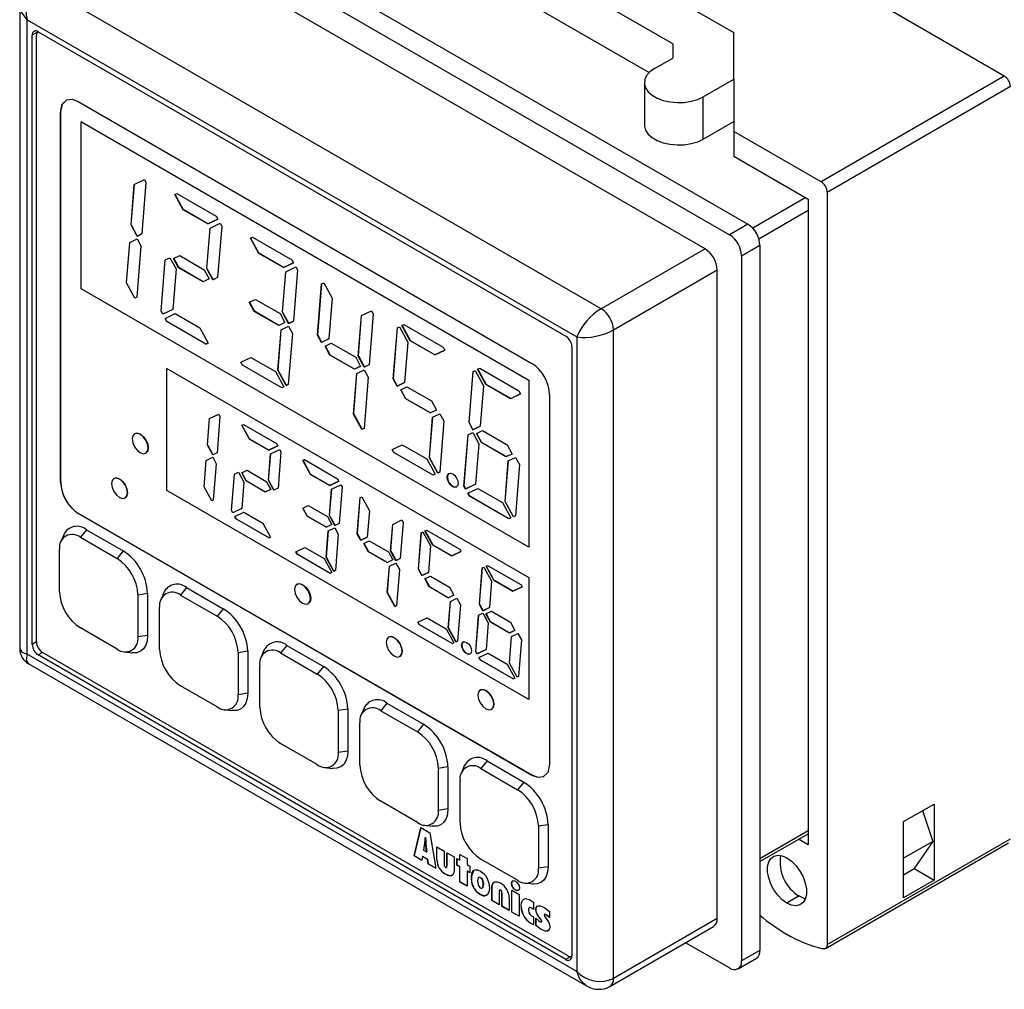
# Model space of a CAD drawing. Header units: millimetres. Extents: x 0 to 559, y 0 to 432.
# Tile 4 of 7: x 357 to 414, y 281 to 337. Entities that reach past the tile are written whole.
import ezdxf

# ---------------------------------------------------------------- set-up
doc = ezdxf.new("R2010")
doc.units = ezdxf.units.MM
doc.header["$LTSCALE"] = 2

msp = doc.modelspace()

# ---------------------------------------------------------------- linework, layer by layer
for p, q in [((378.049, 348.032), (398.095, 336.46)), ((394.559, 335.807), (375.715, 346.685)), ((363.546, 345.783), (398.901, 325.373)), ((362.485, 345.171), (397.84, 324.76)), ((375.255, 344.501), (393.19, 334.148)), ((396.426, 323.944), (363.899, 342.721)), ((413.757, 333.949), (402.797, 340.276)), ((390.416, 320.474), (357.889, 339.251)), ((356.742, 338.111), (356.742, 300.789)), ((357.182, 337.21), (389.002, 318.841)), ((357.182, 300.466), (357.182, 337.21)), ((357.783, 336.496), (357.465, 336.312)), ((357.818, 336.516), (388.365, 318.882)), ((398.095, 333.766), (398.095, 336.46)), ((357.465, 301.037), (357.465, 336.312)), ((357.712, 301.18), (357.712, 336.292)), ((394.559, 335.807), (394.559, 334.99)), ((393.499, 334.378), (394.559, 334.99)), ((392.913, 333.562), (392.913, 331.112)), ((396.327, 332.745), (398.095, 333.766)), ((398.095, 333.766), (398.095, 331.316)), ((413.757, 333.949), (403.151, 327.826)), ((414.111, 333.337), (403.504, 327.213)), ((360.131, 332.477), (386.407, 317.308)), ((396.327, 330.296), (396.327, 332.745)), ((359.109, 331.841), (359.116, 331.846)), ((359.109, 310.436), (359.109, 331.841)), ((359.116, 310.44), (359.116, 331.846)), ((360.318, 331.302), (360.311, 331.298)), ((360.311, 321.625), (360.311, 331.298)), ((360.311, 331.298), (386.224, 316.339)), ((360.318, 331.302), (386.232, 316.343)), ((396.327, 330.296), (398.095, 331.316)), ((398.095, 331.316), (398.095, 330.744)), ((398.095, 330.744), (398.095, 329.316)), ((403.151, 327.826), (398.095, 330.744)), ((398.095, 329.316), (402.408, 326.826)), ((363.379, 327.673), (363.961, 327.953)), ((363.961, 327.953), (364.056, 327.779)), ((363.193, 325.327), (363.379, 327.673)), ((363.201, 325.331), (363.386, 327.676)), ((364.056, 327.779), (363.821, 324.81)), ((365.724, 327.097), (365.843, 327.154)), ((366.207, 326.209), (365.724, 327.097)), ((365.731, 327.1), (366.214, 326.213)), ((365.843, 327.154), (368.117, 325.841)), ((402.267, 326.907), (399.192, 325.132)), ((402.408, 326.826), (402.408, 289.428)), ((403.504, 327.213), (403.504, 283.66)), ((366.214, 326.213), (366.207, 326.209)), ((367.63, 325.388), (366.207, 326.209)), ((367.637, 325.392), (366.214, 326.213)), ((399.546, 324.52), (402.408, 326.172)), ((368.212, 325.667), (367.63, 325.388)), ((367.637, 325.392), (368.211, 325.668)), ((368.117, 325.841), (368.212, 325.667)), ((363.193, 325.327), (363.201, 325.331)), ((363.546, 324.678), (363.193, 325.327)), ((363.201, 325.331), (363.553, 324.682)), ((367.578, 322.796), (367.763, 325.142)), ((367.585, 322.8), (367.77, 325.145)), ((367.63, 325.388), (367.637, 325.392)), ((367.763, 325.142), (368.345, 325.422)), ((368.44, 325.248), (368.205, 322.279)), ((368.345, 325.422), (368.44, 325.248)), ((398.901, 325.373), (397.84, 324.76)), ((363.113, 324.315), (363.54, 324.52)), ((363.54, 324.52), (363.765, 324.108)), ((363.821, 324.81), (363.546, 324.678)), ((363.553, 324.682), (363.546, 324.678)), ((363.553, 324.682), (363.821, 324.811)), ((370.108, 324.566), (370.227, 324.623)), ((370.591, 323.678), (370.108, 324.566)), ((370.115, 324.569), (370.598, 323.682)), ((370.227, 324.623), (372.501, 323.31)), ((362.927, 321.969), (363.113, 324.315)), ((362.934, 321.973), (363.12, 324.318)), ((363.765, 324.108), (363.53, 321.139)), ((396.426, 323.944), (390.416, 320.474)), ((398.548, 323.536), (399.608, 324.148)), ((399.608, 324.148), (399.608, 283.321)), ((364.933, 320.329), (365.168, 323.298)), ((364.94, 320.333), (365.175, 323.301)), ((365.168, 323.298), (365.442, 323.43)), ((365.442, 323.43), (365.795, 322.781)), ((365.655, 323.377), (366.009, 323.547)), ((365.941, 322.851), (365.655, 323.377)), ((365.662, 323.38), (365.948, 322.855)), ((366.009, 323.547), (367.432, 322.726)), ((370.598, 323.682), (370.591, 323.678)), ((372.014, 322.857), (370.591, 323.678)), ((372.021, 322.861), (370.598, 323.682)), ((372.501, 323.31), (372.596, 323.137)), ((398.548, 323.536), (398.548, 282.709)), ((365.795, 322.781), (365.609, 320.435)), ((365.948, 322.855), (365.941, 322.851)), ((367.364, 322.03), (365.941, 322.851)), ((367.371, 322.034), (365.948, 322.855)), ((367.432, 322.726), (367.718, 322.2)), ((367.578, 322.796), (367.585, 322.8)), ((367.93, 322.148), (367.578, 322.796)), ((367.585, 322.8), (367.937, 322.152)), ((372.596, 323.137), (372.014, 322.857)), ((372.014, 322.857), (372.021, 322.861)), ((372.021, 322.861), (372.595, 323.137)), ((372.147, 322.611), (372.729, 322.891)), ((372.824, 322.717), (372.589, 319.749)), ((372.729, 322.891), (372.824, 322.717)), ((391.123, 319.249), (397.133, 322.719)), ((397.133, 285.158), (397.133, 322.719)), ((367.718, 322.2), (367.364, 322.03)), ((367.717, 322.201), (367.371, 322.034)), ((368.205, 322.279), (367.93, 322.148)), ((367.937, 322.152), (367.93, 322.148)), ((368.205, 322.28), (367.937, 322.152)), ((371.962, 320.265), (372.147, 322.611)), ((371.969, 320.269), (372.154, 322.614)), ((386.224, 306.666), (360.311, 321.625)), ((362.927, 321.969), (362.934, 321.973)), ((363.41, 321.082), (362.927, 321.969)), ((363.418, 321.086), (362.934, 321.973)), ((367.364, 322.03), (367.371, 322.034)), ((373.992, 318.939), (374.227, 321.907)), ((373.999, 318.943), (374.234, 321.911)), ((374.227, 321.907), (374.346, 321.965)), ((374.346, 321.965), (374.829, 321.077)), ((363.53, 321.139), (363.41, 321.082)), ((363.41, 321.082), (363.418, 321.086)), ((363.53, 321.14), (363.418, 321.086)), ((370.039, 320.846), (370.393, 321.016)), ((370.393, 321.016), (371.816, 320.195)), ((374.829, 321.077), (374.643, 318.731)), ((365.609, 320.435), (365.027, 320.155)), ((365.609, 320.436), (365.034, 320.159)), ((370.325, 320.321), (370.039, 320.846)), ((370.046, 320.85), (370.332, 320.325)), ((364.933, 320.329), (364.94, 320.333)), ((365.027, 320.155), (364.933, 320.329)), ((365.034, 320.159), (364.94, 320.333)), ((365.027, 320.155), (365.034, 320.159)), ((365.161, 319.91), (365.743, 320.189)), ((365.255, 319.736), (365.161, 319.91)), ((365.262, 319.74), (365.168, 319.913)), ((365.743, 320.189), (367.166, 319.368)), ((370.332, 320.325), (370.325, 320.321)), ((371.748, 319.499), (370.325, 320.321)), ((371.755, 319.503), (370.332, 320.325)), ((371.816, 320.195), (372.102, 319.669)), ((371.962, 320.265), (371.969, 320.269)), ((372.314, 319.617), (371.962, 320.265)), ((371.969, 320.269), (372.321, 319.621)), ((376.346, 317.734), (376.531, 320.08)), ((376.353, 317.738), (376.539, 320.083)), ((376.531, 320.08), (377.113, 320.36)), ((377.208, 320.186), (376.973, 317.218)), ((377.113, 320.36), (377.208, 320.186)), ((365.255, 319.736), (365.262, 319.74)), ((367.529, 318.423), (365.255, 319.736)), ((367.536, 318.427), (365.262, 319.74)), ((367.166, 319.368), (367.649, 318.481)), ((372.102, 319.669), (371.748, 319.499)), ((371.748, 319.499), (371.755, 319.503)), ((372.101, 319.67), (371.755, 319.503)), ((371.881, 319.253), (372.308, 319.459)), ((372.308, 319.459), (372.533, 319.046)), ((372.589, 319.749), (372.314, 319.617)), ((372.321, 319.621), (372.314, 319.617)), ((372.321, 319.621), (372.589, 319.749)), ((378.376, 316.408), (378.611, 319.376)), ((378.383, 316.412), (378.618, 319.38)), ((378.611, 319.376), (378.73, 319.434)), ((378.73, 319.434), (379.213, 318.546)), ((378.876, 319.504), (378.995, 319.561)), ((379.359, 318.616), (378.876, 319.504)), ((378.883, 319.508), (379.366, 318.62)), ((378.995, 319.561), (381.269, 318.248)), ((371.696, 316.907), (371.881, 319.253)), ((371.703, 316.912), (371.888, 319.257)), ((372.533, 319.046), (372.298, 316.077)), ((373.992, 318.939), (373.999, 318.943)), ((374.216, 318.526), (373.992, 318.939)), ((373.999, 318.943), (374.223, 318.53)), ((374.643, 318.731), (374.216, 318.526)), ((374.223, 318.53), (374.643, 318.732)), ((389.002, 318.841), (389.002, 282.097)), ((391.123, 281.688), (391.123, 319.249)), ((367.649, 318.481), (367.529, 318.423)), ((367.529, 318.423), (367.536, 318.427)), ((367.648, 318.481), (367.536, 318.427)), ((374.223, 318.53), (374.216, 318.526)), ((374.423, 318.315), (374.777, 318.485)), ((374.709, 317.79), (374.423, 318.315)), ((374.43, 318.319), (374.716, 317.794)), ((374.777, 318.485), (376.2, 317.664)), ((379.213, 318.546), (379.027, 316.2)), ((379.366, 318.62), (379.359, 318.616)), ((380.782, 317.795), (379.359, 318.616)), ((380.789, 317.799), (379.366, 318.62)), ((381.269, 318.248), (381.364, 318.075)), ((388.719, 318.269), (388.719, 282.995)), ((369.545, 317.379), (370.127, 317.659)), ((370.127, 317.659), (371.55, 316.837)), ((374.716, 317.794), (374.709, 317.79)), ((376.132, 316.968), (374.709, 317.79)), ((376.139, 316.972), (374.716, 317.794)), ((376.2, 317.664), (376.486, 317.138)), ((376.346, 317.734), (376.353, 317.738)), ((376.698, 317.086), (376.346, 317.734)), ((376.353, 317.738), (376.706, 317.09)), ((381.364, 318.075), (380.782, 317.795)), ((380.782, 317.795), (380.789, 317.799)), ((380.789, 317.799), (381.363, 318.075)), ((365.267, 317.014), (365.26, 317.01)), ((365.26, 309.949), (365.26, 317.01)), ((365.26, 317.01), (386.224, 304.907)), ((365.267, 317.014), (386.232, 304.911)), ((369.639, 317.205), (369.545, 317.379)), ((369.646, 317.209), (369.552, 317.382)), ((369.639, 317.205), (369.646, 317.209)), ((371.913, 315.892), (369.639, 317.205)), ((371.921, 315.896), (369.646, 317.209)), ((376.486, 317.138), (376.132, 316.968)), ((376.485, 317.139), (376.139, 316.972)), ((376.973, 317.218), (376.698, 317.086)), ((376.706, 317.09), (376.698, 317.086)), ((376.973, 317.218), (376.706, 317.09)), ((383.26, 316.973), (383.379, 317.03)), ((383.379, 317.03), (385.653, 315.718)), ((371.55, 316.837), (372.033, 315.95)), ((371.696, 316.907), (371.703, 316.912)), ((372.179, 316.02), (371.696, 316.907)), ((372.186, 316.024), (371.703, 316.912)), ((376.08, 314.377), (376.265, 316.723)), ((376.087, 314.381), (376.272, 316.726)), ((376.132, 316.968), (376.139, 316.972)), ((376.265, 316.723), (376.692, 316.928)), ((376.917, 316.515), (376.682, 313.546)), ((376.692, 316.928), (376.917, 316.515)), ((382.76, 313.877), (382.995, 316.846)), ((382.767, 313.881), (383.002, 316.849)), ((382.995, 316.846), (383.114, 316.903)), ((383.114, 316.903), (383.597, 316.015)), ((383.743, 316.085), (383.26, 316.973)), ((383.267, 316.977), (383.75, 316.09)), ((372.033, 315.95), (371.913, 315.892)), ((371.913, 315.892), (371.921, 315.896)), ((372.032, 315.95), (371.921, 315.896)), ((372.298, 316.077), (372.179, 316.02)), ((372.179, 316.02), (372.186, 316.024)), ((372.298, 316.078), (372.186, 316.024)), ((378.376, 316.408), (378.383, 316.412)), ((378.6, 315.995), (378.376, 316.408)), ((378.383, 316.412), (378.607, 315.999)), ((379.027, 316.2), (378.6, 315.995)), ((378.607, 315.999), (378.6, 315.995)), ((378.607, 315.999), (379.027, 316.201)), ((378.807, 315.784), (379.161, 315.954)), ((379.161, 315.954), (380.584, 315.133)), ((383.597, 316.015), (383.411, 313.669)), ((383.75, 316.09), (383.743, 316.085)), ((385.166, 315.264), (383.743, 316.085)), ((385.173, 315.268), (383.75, 316.09)), ((386.232, 316.343), (386.224, 316.339)), ((386.224, 316.339), (386.224, 306.666)), ((386.232, 316.343), (386.232, 306.67)), ((379.093, 315.259), (378.807, 315.784)), ((379.1, 315.263), (378.814, 315.788)), ((385.748, 315.544), (385.166, 315.264)), ((385.173, 315.268), (385.748, 315.545)), ((385.653, 315.718), (385.748, 315.544)), ((387.428, 315.493), (387.428, 294.088)), ((379.1, 315.263), (379.093, 315.259)), ((380.516, 314.437), (379.093, 315.259)), ((380.523, 314.442), (379.1, 315.263)), ((380.584, 315.133), (380.87, 314.608)), ((385.166, 315.264), (385.173, 315.268)), ((367.734, 314.111), (368.266, 314.367)), ((368.338, 314.235), (368.17, 312.126)), ((368.266, 314.367), (368.338, 314.235)), ((376.08, 314.377), (376.087, 314.381)), ((376.563, 313.489), (376.08, 314.377)), ((376.57, 313.493), (376.087, 314.381)), ((380.464, 311.846), (380.65, 314.192)), ((380.471, 311.85), (380.657, 314.195)), ((380.87, 314.608), (380.516, 314.437)), ((380.516, 314.437), (380.523, 314.442)), ((380.869, 314.608), (380.523, 314.442)), ((380.65, 314.192), (381.076, 314.397)), ((381.076, 314.397), (381.301, 313.984)), ((367.613, 312.58), (367.734, 314.111)), ((367.62, 312.584), (367.741, 314.115)), ((369.605, 313.732), (369.696, 313.776)), ((370.047, 312.921), (369.605, 313.732)), ((369.613, 313.736), (370.054, 312.925)), ((369.696, 313.776), (371.615, 312.669)), ((381.301, 313.984), (381.066, 311.015)), ((382.76, 313.877), (382.767, 313.881)), ((382.984, 313.464), (382.76, 313.877)), ((382.767, 313.881), (382.991, 313.468)), ((383.411, 313.669), (382.984, 313.464)), ((382.991, 313.468), (383.411, 313.67)), ((376.682, 313.546), (376.563, 313.489)), ((376.563, 313.489), (376.57, 313.493)), ((376.682, 313.547), (376.57, 313.493)), ((382.469, 310.206), (382.704, 313.174)), ((382.476, 310.21), (382.711, 313.178)), ((382.704, 313.174), (382.978, 313.306)), ((382.978, 313.306), (383.331, 312.658)), ((382.991, 313.468), (382.984, 313.464)), ((383.191, 313.253), (383.545, 313.424)), ((383.477, 312.728), (383.191, 313.253)), ((383.198, 313.257), (383.484, 312.732)), ((383.545, 313.424), (384.968, 312.602)), ((367.613, 312.58), (367.62, 312.584)), ((367.924, 312.008), (367.613, 312.58)), ((367.62, 312.584), (367.931, 312.012)), ((370.054, 312.925), (370.047, 312.921)), ((371.155, 312.281), (370.047, 312.921)), ((370.054, 312.925), (371.162, 312.285)), ((371.687, 312.537), (371.155, 312.281)), ((371.162, 312.285), (371.686, 312.537)), ((371.615, 312.669), (371.687, 312.537)), ((378.313, 312.317), (378.895, 312.597)), ((378.895, 312.597), (380.318, 311.776)), ((383.331, 312.658), (383.145, 310.312)), ((383.484, 312.732), (383.477, 312.728)), ((384.9, 311.907), (383.477, 312.728)), ((384.907, 311.911), (383.484, 312.732)), ((384.968, 312.602), (385.265, 312.056)), ((364.191, 312.414), (364.177, 312.406)), ((367.542, 311.691), (367.919, 311.872)), ((367.919, 311.872), (368.121, 311.501)), ((368.17, 312.126), (367.924, 312.008)), ((367.931, 312.012), (367.924, 312.008)), ((368.171, 312.127), (367.931, 312.012)), ((371.148, 310.539), (371.27, 312.07)), ((371.162, 312.285), (371.155, 312.281)), ((371.155, 310.543), (371.277, 312.074)), ((371.27, 312.07), (371.801, 312.326)), ((371.873, 312.194), (371.706, 310.085)), ((371.801, 312.326), (371.873, 312.194)), ((378.407, 312.143), (378.313, 312.317)), ((378.415, 312.147), (378.32, 312.321)), ((378.407, 312.143), (378.415, 312.147)), ((380.682, 310.831), (378.407, 312.143)), ((380.689, 310.835), (378.415, 312.147)), ((385.265, 312.056), (384.9, 311.907)), ((384.9, 311.907), (384.907, 311.911)), ((385.264, 312.057), (384.907, 311.911)), ((367.421, 310.16), (367.542, 311.691)), ((367.428, 310.164), (367.549, 311.694)), ((368.121, 311.501), (367.954, 309.392)), ((373.141, 311.691), (373.232, 311.735)), ((373.582, 310.88), (373.141, 311.691)), ((373.148, 311.695), (373.59, 310.884)), ((373.232, 311.735), (375.15, 310.628)), ((380.318, 311.776), (380.801, 310.888)), ((380.464, 311.846), (380.471, 311.85)), ((380.947, 310.958), (380.464, 311.846)), ((380.954, 310.962), (380.471, 311.85)), ((384.848, 309.315), (385.034, 311.661)), ((384.855, 309.319), (385.041, 311.664)), ((385.034, 311.661), (385.461, 311.866)), ((385.685, 311.453), (385.45, 308.485)), ((385.461, 311.866), (385.685, 311.453)), ((369.005, 308.785), (369.172, 310.894)), ((369.012, 308.789), (369.179, 310.898)), ((369.172, 310.894), (369.418, 311.013)), ((369.418, 311.013), (369.73, 310.44)), ((369.601, 310.968), (369.915, 311.119)), ((369.855, 310.5), (369.601, 310.968)), ((369.608, 310.971), (369.862, 310.504)), ((369.915, 311.119), (371.023, 310.479)), ((373.59, 310.884), (373.582, 310.88)), ((374.69, 310.24), (373.582, 310.88)), ((373.59, 310.884), (374.697, 310.244)), ((380.801, 310.888), (380.682, 310.831)), ((380.682, 310.831), (380.689, 310.835)), ((380.8, 310.888), (380.689, 310.835)), ((381.066, 311.015), (380.947, 310.958)), ((380.947, 310.958), (380.954, 310.962)), ((381.066, 311.016), (380.954, 310.962)), ((359.109, 310.436), (359.116, 310.44)), ((367.421, 310.16), (367.428, 310.164)), ((367.87, 309.352), (367.428, 310.164)), ((369.73, 310.44), (369.609, 308.909)), ((369.862, 310.504), (369.855, 310.5)), ((370.963, 309.861), (369.855, 310.5)), ((369.862, 310.504), (370.97, 309.865)), ((371.023, 310.479), (371.277, 310.012)), ((371.148, 310.539), (371.155, 310.543)), ((371.46, 309.967), (371.148, 310.539)), ((371.155, 310.543), (371.467, 309.971)), ((375.222, 310.496), (374.69, 310.24)), ((374.697, 310.244), (374.69, 310.24)), ((374.697, 310.244), (375.222, 310.496)), ((374.805, 310.029), (375.337, 310.285)), ((375.15, 310.628), (375.222, 310.496)), ((375.337, 310.285), (375.409, 310.153)), ((381.825, 310.178), (381.818, 310.174)), ((382.469, 310.206), (382.476, 310.21)), ((382.563, 310.032), (382.469, 310.206)), ((382.57, 310.036), (382.476, 310.21)), ((383.145, 310.312), (382.563, 310.032)), ((383.145, 310.313), (382.57, 310.036)), ((362.988, 309.82), (362.981, 309.816)), ((386.224, 297.847), (365.26, 309.949)), ((367.863, 309.348), (367.421, 310.16)), ((371.277, 310.012), (370.963, 309.861)), ((370.97, 309.865), (370.963, 309.861)), ((371.277, 310.012), (370.97, 309.865)), ((371.706, 310.085), (371.46, 309.967)), ((371.467, 309.971), (371.46, 309.967)), ((371.706, 310.086), (371.467, 309.971)), ((374.684, 308.498), (374.805, 310.029)), ((374.691, 308.502), (374.812, 310.033)), ((375.409, 310.153), (375.242, 308.044)), ((382.563, 310.032), (382.57, 310.036)), ((382.697, 309.786), (383.279, 310.066)), ((382.792, 309.613), (382.697, 309.786)), ((382.799, 309.617), (382.704, 309.79)), ((382.792, 309.613), (382.799, 309.617)), ((385.066, 308.3), (382.792, 309.613)), ((385.073, 308.304), (382.799, 309.617)), ((383.279, 310.066), (384.702, 309.245)), ((367.954, 309.392), (367.863, 309.348)), ((367.863, 309.348), (367.87, 309.352)), ((367.954, 309.393), (367.87, 309.352)), ((373.136, 308.927), (373.451, 309.078)), ((373.451, 309.078), (374.559, 308.438)), ((376.293, 307.437), (376.46, 309.546)), ((376.3, 307.441), (376.467, 309.55)), ((376.46, 309.546), (376.551, 309.59)), ((376.551, 309.59), (376.993, 308.779)), ((384.702, 309.245), (385.185, 308.357)), ((384.848, 309.315), (384.855, 309.319)), ((385.331, 308.427), (384.848, 309.315)), ((385.338, 308.431), (384.855, 309.319)), ((360.138, 308.626), (360.131, 308.622)), ((386.407, 293.453), (360.131, 308.622)), ((386.414, 293.457), (360.138, 308.626)), ((369.005, 308.785), (369.012, 308.789)), ((369.077, 308.653), (369.005, 308.785)), ((369.084, 308.657), (369.012, 308.789)), ((369.609, 308.909), (369.077, 308.653)), ((369.077, 308.653), (369.084, 308.657)), ((369.609, 308.91), (369.084, 308.657)), ((369.192, 308.442), (369.723, 308.698)), ((369.723, 308.698), (370.831, 308.059)), ((373.391, 308.459), (373.136, 308.927)), ((373.144, 308.93), (373.398, 308.463)), ((373.398, 308.463), (373.391, 308.459)), ((374.499, 307.82), (373.391, 308.459)), ((373.398, 308.463), (374.506, 307.824)), ((374.684, 308.498), (374.691, 308.502)), ((374.995, 307.926), (374.684, 308.498)), ((374.691, 308.502), (375.003, 307.93)), ((376.993, 308.779), (376.872, 307.247)), ((385.45, 308.485), (385.331, 308.427)), ((385.45, 308.485), (385.338, 308.431)), ((369.263, 308.311), (369.192, 308.442)), ((369.199, 308.446), (369.27, 308.315)), ((369.263, 308.311), (369.27, 308.315)), ((371.182, 307.203), (369.263, 308.311)), ((369.27, 308.315), (371.189, 307.207)), ((370.831, 308.059), (371.273, 307.247)), ((374.813, 307.971), (374.499, 307.82)), ((374.813, 307.971), (374.506, 307.824)), ((374.559, 308.438), (374.813, 307.971)), ((375.242, 308.044), (374.995, 307.926)), ((375.003, 307.93), (374.995, 307.926)), ((375.242, 308.045), (375.003, 307.93)), ((378.219, 306.457), (378.341, 307.988)), ((378.226, 306.461), (378.348, 307.992)), ((378.341, 307.988), (378.872, 308.244)), ((378.944, 308.112), (378.777, 306.003)), ((378.872, 308.244), (378.944, 308.112)), ((385.185, 308.357), (385.066, 308.3)), ((385.066, 308.3), (385.073, 308.304)), ((385.185, 308.358), (385.073, 308.304)), ((385.331, 308.427), (385.338, 308.431)), ((359.29, 307.389), (359.127, 306.991)), ((360.611, 307.677), (360.258, 307.237)), ((360.611, 307.677), (362.733, 306.452)), ((374.492, 306.078), (374.613, 307.609)), ((374.506, 307.824), (374.499, 307.82)), ((374.499, 306.082), (374.62, 307.612)), ((374.613, 307.609), (374.99, 307.79)), ((374.99, 307.79), (375.192, 307.419)), ((375.192, 307.419), (375.025, 305.31)), ((376.293, 307.437), (376.3, 307.441)), ((376.495, 307.066), (376.293, 307.437)), ((376.3, 307.441), (376.502, 307.07)), ((379.828, 305.396), (379.995, 307.505)), ((379.835, 305.4), (380.002, 307.509)), ((379.995, 307.505), (380.087, 307.549)), ((380.087, 307.549), (380.528, 306.737)), ((380.212, 307.609), (380.303, 307.653)), ((380.654, 306.798), (380.212, 307.609)), ((380.219, 307.613), (380.661, 306.802)), ((380.303, 307.653), (382.222, 306.546)), ((360.258, 307.237), (362.379, 306.012)), ((371.273, 307.247), (371.182, 307.203)), ((371.189, 307.207), (371.182, 307.203)), ((371.189, 307.207), (371.273, 307.247)), ((376.872, 307.247), (376.495, 307.066)), ((376.495, 307.066), (376.502, 307.07)), ((376.502, 307.07), (376.872, 307.248)), ((376.672, 306.886), (376.986, 307.037)), ((376.926, 306.418), (376.672, 306.886)), ((376.679, 306.889), (376.933, 306.422)), ((376.986, 307.037), (378.094, 306.397)), ((380.661, 306.802), (380.654, 306.798)), ((381.761, 306.158), (380.654, 306.798)), ((380.661, 306.802), (381.769, 306.162)), ((359.048, 304.089), (359.048, 306.538)), ((362.733, 306.452), (362.379, 306.012)), ((372.727, 306.401), (373.259, 306.657)), ((372.799, 306.27), (372.727, 306.401)), ((372.734, 306.405), (372.806, 306.274)), ((372.799, 306.27), (372.806, 306.274)), ((374.717, 305.162), (372.799, 306.27)), ((372.806, 306.274), (374.725, 305.166)), ((373.259, 306.657), (374.367, 306.018)), ((376.926, 306.418), (376.933, 306.422)), ((378.034, 305.778), (376.926, 306.418)), ((376.933, 306.422), (378.041, 305.783)), ((378.094, 306.397), (378.349, 305.93)), ((378.219, 306.457), (378.226, 306.461)), ((378.531, 305.884), (378.219, 306.457)), ((378.226, 306.461), (378.538, 305.889)), ((380.528, 306.737), (380.407, 305.206)), ((382.293, 306.414), (381.761, 306.158)), ((381.769, 306.162), (382.293, 306.414)), ((382.222, 306.546), (382.293, 306.414)), ((386.232, 306.67), (386.224, 306.666)), ((374.367, 306.018), (374.809, 305.206)), ((374.492, 306.078), (374.499, 306.082)), ((374.934, 305.266), (374.492, 306.078)), ((374.941, 305.27), (374.499, 306.082)), ((378.349, 305.93), (378.034, 305.778)), ((378.041, 305.783), (378.034, 305.778)), ((378.348, 305.93), (378.041, 305.783)), ((378.149, 305.568), (378.526, 305.749)), ((378.526, 305.749), (378.728, 305.378)), ((378.777, 306.003), (378.531, 305.884)), ((378.538, 305.889), (378.531, 305.884)), ((378.777, 306.004), (378.538, 305.889)), ((381.761, 306.158), (381.769, 306.162)), ((383.747, 305.568), (383.838, 305.612)), ((383.838, 305.612), (385.757, 304.505)), ((374.809, 305.206), (374.717, 305.162)), ((374.725, 305.166), (374.717, 305.162)), ((374.725, 305.166), (374.808, 305.206)), ((375.025, 305.31), (374.934, 305.266)), ((374.934, 305.266), (374.941, 305.27)), ((375.025, 305.31), (374.941, 305.27)), ((378.028, 304.037), (378.149, 305.568)), ((378.035, 304.041), (378.156, 305.571)), ((378.728, 305.378), (378.56, 303.269)), ((379.828, 305.396), (379.835, 305.4)), ((380.03, 305.025), (379.828, 305.396)), ((379.835, 305.4), (380.037, 305.029)), ((380.407, 305.206), (380.03, 305.025)), ((380.037, 305.029), (380.407, 305.207)), ((383.364, 303.355), (383.531, 305.464)), ((383.371, 303.359), (383.538, 305.468)), ((383.531, 305.464), (383.622, 305.508)), ((383.622, 305.508), (384.064, 304.696)), ((384.189, 304.757), (383.747, 305.568)), ((383.755, 305.572), (384.196, 304.761)), ((380.03, 305.025), (380.037, 305.029)), ((380.207, 304.845), (380.522, 304.996)), ((380.462, 304.377), (380.207, 304.845)), ((380.215, 304.848), (380.469, 304.381)), ((380.522, 304.996), (381.63, 304.356)), ((384.064, 304.696), (383.943, 303.165)), ((384.196, 304.761), (384.189, 304.757)), ((385.297, 304.117), (384.189, 304.757)), ((384.196, 304.761), (385.304, 304.121)), ((385.757, 304.505), (385.829, 304.373)), ((386.232, 304.911), (386.224, 304.907)), ((386.224, 304.907), (386.224, 297.847)), ((386.232, 304.911), (386.232, 297.851)), ((363.589, 303.916), (364.147, 304.003)), ((363.589, 303.916), (363.589, 301.467)), ((364.147, 304.003), (364.147, 301.553)), ((365.088, 304.042), (364.926, 303.644)), ((366.41, 304.33), (366.056, 303.89)), ((366.41, 304.33), (368.531, 303.105)), ((378.028, 304.037), (378.035, 304.041)), ((378.469, 303.225), (378.028, 304.037)), ((378.476, 303.229), (378.035, 304.041)), ((380.469, 304.381), (380.462, 304.377)), ((381.57, 303.737), (380.462, 304.377)), ((380.469, 304.381), (381.577, 303.742)), ((381.63, 304.356), (381.884, 303.889)), ((385.829, 304.373), (385.297, 304.117)), ((385.304, 304.121), (385.297, 304.117)), ((385.304, 304.121), (385.829, 304.373)), ((366.056, 303.89), (368.177, 302.665)), ((373.581, 303.689), (373.595, 303.697)), ((381.563, 301.996), (381.684, 303.527)), ((381.884, 303.889), (381.57, 303.737)), ((381.577, 303.742), (381.57, 303.737)), ((381.57, 302), (381.691, 303.53)), ((381.884, 303.889), (381.577, 303.742)), ((381.684, 303.527), (382.061, 303.708)), ((382.061, 303.708), (382.263, 303.337)), ((382.263, 303.337), (382.096, 301.228)), ((383.364, 303.355), (383.371, 303.359)), ((383.566, 302.984), (383.364, 303.355)), ((383.371, 303.359), (383.573, 302.988)), ((364.846, 300.741), (364.846, 303.191)), ((368.531, 303.105), (368.177, 302.665)), ((378.56, 303.269), (378.469, 303.225)), ((378.469, 303.225), (378.476, 303.229)), ((378.561, 303.269), (378.476, 303.229)), ((383.314, 302.73), (383.56, 302.849)), ((383.56, 302.849), (383.872, 302.276)), ((383.943, 303.165), (383.566, 302.984)), ((383.573, 302.988), (383.566, 302.984)), ((383.573, 302.988), (383.943, 303.166)), ((383.743, 302.803), (384.057, 302.955)), ((383.997, 302.336), (383.743, 302.803)), ((383.75, 302.807), (384.004, 302.34)), ((384.057, 302.955), (385.165, 302.315)), ((379.798, 302.319), (380.33, 302.575)), ((379.87, 302.187), (379.798, 302.319)), ((379.805, 302.323), (379.877, 302.192)), ((379.87, 302.187), (379.877, 302.192)), ((381.789, 301.08), (379.87, 302.187)), ((379.877, 302.192), (381.796, 301.084)), ((380.33, 302.575), (381.438, 301.936)), ((383.147, 300.621), (383.314, 302.73)), ((383.154, 300.625), (383.321, 302.734)), ((383.872, 302.276), (383.751, 300.745)), ((384.004, 302.34), (383.997, 302.336)), ((385.105, 301.696), (383.997, 302.336)), ((384.004, 302.34), (385.112, 301.701)), ((385.165, 302.315), (385.42, 301.848)), ((362.379, 300.768), (360.258, 301.993)), ((381.438, 301.936), (381.88, 301.124)), ((381.563, 301.996), (381.57, 302)), ((382.005, 301.184), (381.563, 301.996)), ((382.012, 301.188), (381.57, 302)), ((385.42, 301.848), (385.105, 301.696)), ((385.112, 301.701), (385.105, 301.696)), ((385.419, 301.848), (385.112, 301.701)), ((385.22, 301.486), (385.597, 301.667)), ((385.597, 301.667), (385.799, 301.296)), ((357.712, 301.18), (357.465, 301.037)), ((364.147, 301.553), (363.589, 301.467)), ((381.88, 301.124), (381.789, 301.08)), ((381.796, 301.084), (381.789, 301.08)), ((381.879, 301.124), (381.796, 301.084)), ((382.096, 301.228), (382.005, 301.184)), ((382.005, 301.184), (382.012, 301.188)), ((382.096, 301.228), (382.012, 301.188)), ((385.099, 299.955), (385.22, 301.486)), ((385.106, 299.959), (385.227, 301.489)), ((385.799, 301.296), (385.632, 299.187)), ((358.066, 300.568), (357.818, 300.425)), ((388.471, 283.015), (358.066, 300.568)), ((362.811, 300.611), (363.237, 300.553)), ((369.387, 300.569), (369.945, 300.655)), ((369.387, 300.569), (369.387, 298.12)), ((369.945, 300.655), (369.945, 298.206)), ((370.887, 300.695), (370.724, 300.296)), ((372.208, 300.982), (371.854, 300.542)), ((371.854, 300.542), (373.976, 299.318)), ((372.208, 300.982), (374.329, 299.758)), ((378.896, 300.637), (378.889, 300.633)), ((382.625, 300.507), (382.618, 300.503)), ((383.147, 300.621), (383.154, 300.625)), ((383.219, 300.489), (383.147, 300.621)), ((383.226, 300.493), (383.154, 300.625)), ((383.751, 300.745), (383.219, 300.489)), ((383.226, 300.493), (383.219, 300.489)), ((383.226, 300.493), (383.751, 300.745)), ((383.334, 300.278), (383.866, 300.534)), ((383.866, 300.534), (384.973, 299.894)), ((389.002, 282.097), (357.182, 300.466)), ((357.242, 299.923), (389.562, 281.266)), ((388.365, 282.791), (357.818, 300.425)), ((383.405, 300.146), (383.334, 300.278)), ((383.341, 300.282), (383.412, 300.151)), ((383.405, 300.146), (383.412, 300.151)), ((385.324, 299.039), (383.405, 300.146)), ((383.412, 300.151), (385.331, 299.043)), ((385.099, 299.955), (385.106, 299.959)), ((385.54, 299.143), (385.099, 299.955)), ((385.547, 299.147), (385.106, 299.959)), ((370.644, 297.394), (370.644, 299.844)), ((374.329, 299.758), (373.976, 299.318)), ((384.973, 299.894), (385.415, 299.083)), ((385.415, 299.083), (385.324, 299.039)), ((385.331, 299.043), (385.324, 299.039)), ((385.415, 299.083), (385.331, 299.043)), ((385.632, 299.187), (385.54, 299.143)), ((385.54, 299.143), (385.547, 299.147)), ((385.632, 299.187), (385.547, 299.147)), ((368.177, 297.421), (366.056, 298.645)), ((369.945, 298.206), (369.387, 298.12)), ((378.006, 297.635), (377.653, 297.195)), ((378.006, 297.635), (380.127, 296.41)), ((386.232, 297.851), (386.224, 297.847)), ((368.609, 297.263), (369.035, 297.205)), ((375.186, 297.222), (375.743, 297.308)), ((375.186, 297.222), (375.186, 294.772)), ((375.743, 297.308), (375.743, 294.859)), ((376.685, 297.347), (376.522, 296.949)), ((377.653, 297.195), (379.774, 295.971)), ((384.199, 297.575), (384.192, 297.571)), ((376.442, 294.047), (376.442, 296.496)), ((380.127, 296.41), (379.774, 295.971)), ((373.976, 294.073), (371.854, 295.298)), ((375.743, 294.859), (375.186, 294.772)), ((383.804, 294.288), (383.451, 293.848)), ((383.804, 294.288), (385.926, 293.063)), ((374.407, 293.916), (374.834, 293.858)), ((380.984, 293.875), (381.542, 293.961)), ((380.984, 293.875), (380.984, 291.425)), ((381.542, 293.961), (381.542, 291.511)), ((382.483, 294), (382.32, 293.602)), ((383.451, 293.848), (385.572, 292.623)), ((382.241, 290.699), (382.241, 293.149)), ((385.926, 293.063), (385.572, 292.623)), ((386.407, 293.453), (386.414, 293.457)), ((379.774, 290.726), (377.653, 291.951)), ((381.542, 291.511), (380.984, 291.425)), ((407.924, 290.775), (409.692, 291.795)), ((409.028, 291.412), (409.621, 289.632)), ((409.692, 291.795), (409.692, 287.386)), ((379.582, 288.802), (379.968, 290.439)), ((379.973, 290.436), (379.589, 288.806)), ((379.968, 290.439), (380.499, 290.132)), ((380.205, 290.569), (380.632, 290.511)), ((386.782, 290.527), (387.34, 290.614)), ((386.782, 290.527), (386.782, 288.078)), ((387.34, 290.614), (387.34, 288.164)), ((402.408, 290.244), (399.608, 288.628)), ((407.924, 286.366), (407.924, 290.775)), ((380.231, 289.852), (380.224, 289.847)), ((380.228, 289.845), (380.224, 289.847)), ((380.228, 289.845), (380.235, 289.849)), ((380.231, 289.852), (380.235, 289.849)), ((380.499, 290.132), (380.84, 288.076)), ((399.608, 288.459), (402.408, 290.075)), ((402.408, 289.428), (401.848, 289.752)), ((403.504, 283.66), (414.111, 289.783)), ((380.184, 289.52), (380.124, 289.123)), ((380.124, 289.123), (380.307, 289.017)), ((380.261, 289.475), (380.268, 289.479)), ((380.307, 289.017), (380.261, 289.475)), ((380.268, 289.479), (380.314, 289.021)), ((380.899, 289.307), (381.317, 289.065)), ((380.899, 288.577), (380.899, 289.307)), ((380.906, 288.581), (380.906, 289.303)), ((403.401, 283.431), (414.007, 289.554)), ((409.621, 289.632), (407.924, 288.652)), ((409.621, 289.632), (408.547, 288.06)), ((379.589, 288.806), (379.582, 288.802)), ((380.03, 288.543), (379.582, 288.802)), ((379.589, 288.806), (380.031, 288.551)), ((380.066, 288.762), (380.03, 288.543)), ((380.073, 288.766), (380.066, 288.762)), ((380.358, 288.593), (380.066, 288.762)), ((380.073, 288.766), (380.366, 288.597)), ((380.307, 289.017), (380.314, 289.021)), ((380.366, 288.597), (380.358, 288.593)), ((380.39, 288.335), (380.358, 288.593)), ((380.366, 288.597), (380.397, 288.339)), ((380.899, 288.577), (380.906, 288.581)), ((381.317, 289.065), (381.317, 288.402)), ((381.482, 288.307), (381.482, 288.97)), ((381.482, 288.97), (381.9, 288.728)), ((381.489, 288.311), (381.489, 288.966)), ((381.9, 288.728), (381.9, 287.999)), ((382.064, 288.633), (382.228, 288.539)), ((382.064, 288.246), (382.064, 288.633)), ((382.071, 288.25), (382.071, 288.629)), ((382.228, 288.879), (382.645, 288.638)), ((382.228, 288.539), (382.228, 288.879)), ((382.228, 288.539), (382.235, 288.543)), ((382.235, 288.543), (382.235, 288.875)), ((382.645, 288.638), (382.645, 288.298)), ((385.572, 287.379), (383.451, 288.604)), ((380.39, 288.335), (380.397, 288.339)), ((380.84, 288.076), (380.39, 288.335)), ((380.397, 288.339), (380.839, 288.085)), ((381.482, 288.307), (381.489, 288.311)), ((382.064, 288.246), (382.071, 288.25)), ((382.228, 288.152), (382.064, 288.246)), ((382.235, 288.156), (382.071, 288.25)), ((382.228, 288.152), (382.235, 288.156)), ((382.228, 287.274), (382.228, 288.152)), ((382.235, 287.279), (382.235, 288.156)), ((382.645, 288.298), (382.806, 288.205)), ((382.806, 288.205), (382.806, 287.818)), ((387.34, 288.164), (386.782, 288.078)), ((407.924, 287.701), (408.547, 288.06)), ((408.547, 288.06), (409.692, 287.386)), ((381.399, 287.726), (381.406, 287.73)), ((382.652, 287.915), (382.645, 287.911)), ((382.645, 287.911), (382.645, 287.033)), ((382.806, 287.818), (382.645, 287.911)), ((382.806, 287.826), (382.652, 287.915)), ((383.421, 287.524), (383.428, 287.528)), ((409.692, 287.386), (407.924, 286.366)), ((382.228, 287.274), (382.235, 287.279)), ((382.645, 287.033), (382.228, 287.274)), ((382.645, 287.042), (382.235, 287.279)), ((384.093, 286.938), (384.086, 286.934)), ((384.086, 286.202), (384.086, 286.934)), ((384.093, 286.206), (384.093, 286.938)), ((384.587, 286.802), (384.594, 286.806)), ((385.226, 287.196), (385.233, 287.2)), ((385.241, 286.799), (385.66, 286.557)), ((385.241, 285.535), (385.241, 286.799)), ((385.248, 285.539), (385.248, 286.795)), ((386.004, 287.222), (386.43, 287.164)), ((383.428, 286.563), (383.421, 286.559)), ((384.504, 286.625), (384.504, 285.96)), ((384.668, 286.531), (384.675, 286.535)), ((384.668, 285.866), (384.668, 286.531)), ((384.675, 285.87), (384.675, 286.535)), ((385.086, 286.357), (385.086, 285.624)), ((385.66, 286.557), (385.66, 285.293)), ((401.878, 286.468), (401.171, 286.06)), ((384.086, 286.202), (384.093, 286.206)), ((384.504, 285.96), (384.086, 286.202)), ((384.504, 285.969), (384.093, 286.206)), ((384.668, 285.866), (384.675, 285.87)), ((385.086, 285.624), (384.668, 285.866)), ((385.086, 285.632), (384.675, 285.87)), ((385.779, 285.88), (385.786, 285.885)), ((386.496, 286.118), (386.496, 285.686)), ((386.633, 285.699), (386.641, 285.703)), ((385.241, 285.535), (385.248, 285.539)), ((385.66, 285.293), (385.241, 285.535)), ((385.66, 285.301), (385.248, 285.539)), ((386.496, 285.258), (386.496, 284.812)), ((386.634, 284.762), (386.634, 285.175)), ((386.641, 284.766), (386.641, 285.179)), ((387.429, 285.572), (387.427, 285.224)), ((397.133, 285.158), (391.123, 281.688)), ((386.634, 284.762), (386.641, 284.766)), ((386.963, 285.001), (386.97, 285.005)), ((390.916, 281.231), (396.926, 284.7)), ((397.84, 282.3), (395.305, 283.764)), ((388.683, 282.974), (388.365, 282.791)), ((398.34, 282.251), (399.401, 282.863)), ((399.608, 283.321), (398.548, 282.709))]:
    msp.add_line(p, q)
at = {"flags": 128}
for points in [[(357.182, 337.21), (356.866, 337.629), (356.742, 338.111)], [(393.499, 334.378), (393.236, 334.19), (393.046, 333.975), (392.938, 333.742), (392.916, 333.501), (392.981, 333.263), (393.131, 333.037), (393.359, 332.835), (393.654, 332.664), (394.005, 332.533), (394.395, 332.446), (394.808, 332.409), (395.226, 332.421), (395.63, 332.484), (396.002, 332.593), (396.327, 332.745)], [(359.109, 331.841), (359.209, 332.313), (359.478, 332.571), (359.777, 332.605), (360.131, 332.477)], [(359.116, 331.846), (359.216, 332.317), (359.353, 332.448)], [(392.913, 331.112), (392.916, 331.052), (392.981, 330.813), (393.131, 330.588), (393.359, 330.385), (393.654, 330.215), (394.005, 330.083), (394.395, 329.997), (394.808, 329.959), (395.226, 329.972), (395.63, 330.034), (396.002, 330.144), (396.327, 330.296)], [(364.177, 312.406), (364.141, 312.633), (364.042, 312.859), (363.896, 313.057), (363.717, 313.202), (363.538, 313.264), (363.392, 313.234), (363.293, 313.123), (363.257, 312.937)], [(363.389, 313.223), (363.406, 313.242), (363.552, 313.272), (363.731, 313.21), (363.91, 313.065), (364.056, 312.867), (364.155, 312.642), (364.191, 312.414)], [(363.257, 312.937), (363.293, 312.709), (363.392, 312.484), (363.538, 312.286), (363.717, 312.141), (363.896, 312.079), (364.042, 312.109), (364.141, 312.22), (364.177, 312.406)], [(364.191, 312.414), (364.155, 312.229), (364.056, 312.117), (364.031, 312.112)], [(381.818, 310.174), (381.697, 310.273), (381.593, 310.412), (381.524, 310.571), (381.5, 310.726), (381.524, 310.852), (381.593, 310.932), (381.697, 310.952), (381.818, 310.909)], [(381.6, 310.936), (381.6, 310.936), (381.531, 310.856), (381.507, 310.73), (381.531, 310.575), (381.6, 310.416), (381.704, 310.277), (381.825, 310.178)], [(381.818, 310.909), (381.94, 310.811), (382.043, 310.672), (382.112, 310.513), (382.136, 310.358), (382.112, 310.232), (382.043, 310.152), (381.94, 310.132), (381.818, 310.174)], [(362.981, 309.816), (362.945, 310.044), (362.846, 310.269), (362.7, 310.467), (362.521, 310.612), (362.342, 310.674), (362.196, 310.645), (362.098, 310.533), (362.061, 310.347)], [(362.061, 310.347), (362.098, 310.119), (362.196, 309.894), (362.342, 309.696), (362.521, 309.551), (362.7, 309.489), (362.846, 309.519), (362.945, 309.63), (362.981, 309.816)], [(362.229, 310.654), (362.349, 310.678), (362.528, 310.617), (362.707, 310.472), (362.853, 310.273), (362.952, 310.048), (362.988, 309.82)], [(381.825, 310.178), (381.947, 310.136), (382.05, 310.156)], [(362.988, 309.82), (362.952, 309.635), (362.853, 309.523), (362.828, 309.518)], [(373.581, 303.689), (373.545, 303.916), (373.447, 304.142), (373.301, 304.34), (373.122, 304.485), (372.943, 304.546), (372.796, 304.517), (372.698, 304.405), (372.662, 304.219)], [(372.836, 304.53), (372.957, 304.555), (373.136, 304.493), (373.315, 304.348), (373.461, 304.15), (373.559, 303.924), (373.595, 303.697)], [(372.662, 304.219), (372.698, 303.992), (372.796, 303.766), (372.943, 303.568), (373.122, 303.423), (373.301, 303.362), (373.447, 303.391), (373.545, 303.503), (373.581, 303.689)], [(373.595, 303.697), (373.559, 303.511), (373.461, 303.399), (373.435, 303.394)], [(364.147, 301.553), (364.12, 301.25), (364.039, 300.99), (363.908, 300.783), (363.733, 300.637), (363.518, 300.558), (363.274, 300.548), (363.237, 300.553)], [(378.889, 300.633), (378.852, 300.86), (378.754, 301.086), (378.608, 301.284), (378.429, 301.429), (378.25, 301.491), (378.104, 301.461), (378.005, 301.349), (377.969, 301.164)], [(377.969, 301.164), (378.005, 300.936), (378.104, 300.711), (378.25, 300.512), (378.429, 300.367), (378.608, 300.306), (378.754, 300.335), (378.852, 300.447), (378.889, 300.633)], [(378.137, 301.47), (378.257, 301.495), (378.436, 301.433), (378.615, 301.288), (378.761, 301.09), (378.859, 300.864), (378.896, 300.637)], [(382.618, 300.503), (382.51, 300.591), (382.418, 300.714), (382.357, 300.856), (382.335, 300.993), (382.357, 301.106), (382.418, 301.176), (382.51, 301.194), (382.618, 301.156)], [(382.425, 301.18), (382.425, 301.18), (382.364, 301.11), (382.342, 300.997), (382.364, 300.86), (382.425, 300.718), (382.517, 300.595), (382.625, 300.507)], [(382.618, 301.156), (382.726, 301.069), (382.818, 300.945), (382.88, 300.804), (382.901, 300.667), (382.88, 300.554), (382.818, 300.483), (382.726, 300.466), (382.618, 300.503)], [(356.742, 300.789), (356.866, 300.584), (357.182, 300.466)], [(378.896, 300.637), (378.859, 300.451), (378.761, 300.339), (378.735, 300.334)], [(382.625, 300.507), (382.734, 300.47), (382.825, 300.487)], [(357.182, 300.466), (357.126, 300.133), (357.242, 299.923), (357.242, 299.923)], [(369.945, 298.206), (369.918, 297.903), (369.837, 297.643), (369.707, 297.436), (369.531, 297.29), (369.317, 297.211), (369.072, 297.201), (369.035, 297.205)], [(384.192, 297.571), (384.156, 297.799), (384.057, 298.024), (383.911, 298.223), (383.732, 298.368), (383.553, 298.429), (383.407, 298.4), (383.309, 298.288), (383.272, 298.102)], [(383.44, 298.409), (383.56, 298.433), (383.739, 298.372), (383.918, 298.227), (384.064, 298.028), (384.163, 297.803), (384.199, 297.575)], [(383.272, 298.102), (383.309, 297.875), (383.407, 297.649), (383.553, 297.451), (383.732, 297.306), (383.911, 297.244), (384.057, 297.274), (384.156, 297.386), (384.192, 297.571)], [(384.199, 297.575), (384.163, 297.39), (384.064, 297.278), (384.039, 297.273)], [(375.743, 294.859), (375.716, 294.556), (375.636, 294.296), (375.505, 294.089), (375.329, 293.943), (375.115, 293.863), (374.87, 293.854), (374.834, 293.858)], [(387.428, 294.088), (387.328, 293.617), (387.06, 293.359), (386.76, 293.324), (386.407, 293.453)], [(387.093, 293.388), (387.067, 293.363), (386.767, 293.328), (386.414, 293.457)], [(381.542, 291.511), (381.514, 291.208), (381.434, 290.948), (381.303, 290.742), (381.127, 290.596), (380.913, 290.516), (380.669, 290.506), (380.632, 290.511)], [(380.224, 289.847), (380.203, 289.663), (380.184, 289.52)], [(380.261, 289.475), (380.242, 289.683), (380.228, 289.845)], [(380.235, 289.849), (380.252, 289.642), (380.268, 289.479)], [(401.171, 286.06), (400.9, 286.254), (400.645, 286.513), (400.421, 286.821), (400.24, 287.161), (400.113, 287.513), (400.048, 287.857), (400.048, 288.172), (400.113, 288.44), (400.24, 288.646), (400.421, 288.777), (400.645, 288.826), (400.9, 288.791), (401.171, 288.673)], [(401.171, 288.673), (401.442, 288.478), (401.697, 288.219), (401.921, 287.911), (402.102, 287.571), (402.229, 287.219), (402.294, 286.875), (402.294, 286.56), (402.229, 286.292), (402.102, 286.086), (401.921, 285.955), (401.697, 285.906), (401.442, 285.941), (401.171, 286.06)], [(381.317, 288.402), (381.32, 288.3), (381.331, 288.223), (381.341, 288.193), (381.355, 288.168), (381.375, 288.147), (381.399, 288.13)], [(381.399, 288.13), (381.424, 288.119), (381.444, 288.117), (381.458, 288.125), (381.468, 288.143), (381.479, 288.206), (381.482, 288.307)], [(381.9, 287.999), (381.881, 287.816), (381.823, 287.698), (381.732, 287.64), (381.584, 287.645), (381.399, 287.726)], [(381.451, 288.122), (381.465, 288.129), (381.476, 288.147), (381.487, 288.211), (381.489, 288.311)], [(383.421, 286.559), (383.257, 286.679), (383.125, 286.825), (383.023, 286.991), (382.928, 287.262), (382.896, 287.54), (382.928, 287.781), (383.023, 287.942), (383.125, 287.991), (383.257, 287.985), (383.421, 287.915)], [(387.34, 288.164), (387.313, 287.861), (387.232, 287.601), (387.102, 287.394), (386.926, 287.248), (386.711, 287.169), (386.467, 287.159), (386.43, 287.164)], [(381.8, 287.683), (381.739, 287.644), (381.591, 287.65), (381.406, 287.73)], [(383.421, 287.524), (383.372, 287.545), (383.333, 287.547), (383.303, 287.533), (383.282, 287.506), (383.252, 287.334), (383.282, 287.128), (383.303, 287.077), (383.333, 287.029), (383.372, 286.986), (383.421, 286.95)], [(383.301, 287.526), (383.31, 287.537), (383.34, 287.551), (383.379, 287.549), (383.428, 287.528)], [(383.421, 287.915), (383.585, 287.796), (383.717, 287.649), (383.818, 287.483), (383.914, 287.212), (383.946, 286.934), (383.914, 286.692), (383.818, 286.532), (383.717, 286.483), (383.585, 286.489), (383.421, 286.559)], [(383.421, 286.95), (383.47, 286.929), (383.509, 286.927), (383.539, 286.941), (383.56, 286.968), (383.589, 287.14), (383.56, 287.346), (383.539, 287.397), (383.509, 287.445), (383.47, 287.488), (383.421, 287.524)], [(383.428, 287.528), (383.477, 287.492), (383.516, 287.449), (383.546, 287.401), (383.567, 287.35), (383.596, 287.144), (383.567, 286.972), (383.555, 286.957)], [(385.226, 287.196), (385.244, 287.286), (385.292, 287.341), (385.363, 287.356), (385.449, 287.326), (385.538, 287.256), (385.611, 287.16), (385.66, 287.049), (385.678, 286.937)], [(384.086, 286.934), (384.106, 287.116), (384.163, 287.235), (384.255, 287.293), (384.402, 287.288), (384.587, 287.207)], [(384.093, 286.938), (384.113, 287.12), (384.17, 287.239), (384.201, 287.259)], [(384.587, 286.802), (384.562, 286.813), (384.543, 286.815), (384.528, 286.807), (384.518, 286.789), (384.507, 286.725), (384.504, 286.625)], [(384.594, 286.806), (384.569, 286.817), (384.55, 286.819), (384.549, 286.818)], [(384.668, 286.531), (384.665, 286.633), (384.655, 286.709), (384.645, 286.739), (384.63, 286.764), (384.611, 286.785), (384.587, 286.802)], [(384.675, 286.535), (384.673, 286.637), (384.662, 286.713), (384.652, 286.743), (384.637, 286.768), (384.618, 286.789), (384.594, 286.806)], [(385.678, 286.937), (385.661, 286.845), (385.613, 286.789), (385.541, 286.773), (385.453, 286.802), (385.365, 286.874), (385.293, 286.971), (385.244, 287.083), (385.226, 287.196)], [(385.233, 287.2), (385.251, 287.29), (385.299, 287.345), (385.325, 287.351)], [(385.592, 286.786), (385.548, 286.777), (385.46, 286.807), (385.372, 286.878), (385.3, 286.975), (385.251, 287.087), (385.233, 287.2)], [(385.779, 285.88), (385.799, 286.075), (385.853, 286.208), (385.935, 286.286), (386.036, 286.317), (386.27, 286.267), (386.496, 286.118)], [(385.786, 285.885), (385.806, 286.079), (385.86, 286.212), (385.942, 286.29), (385.966, 286.297)], [(401.878, 286.468), (402.149, 286.349), (402.242, 286.327)], [(386.496, 285.686), (386.396, 285.761), (386.3, 285.797), (386.26, 285.792), (386.228, 285.767), (386.206, 285.72), (386.199, 285.648)], [(386.503, 285.69), (386.403, 285.765), (386.307, 285.801), (386.267, 285.796), (386.238, 285.774)], [(386.633, 285.699), (386.653, 285.81), (386.706, 285.878), (386.788, 285.907), (386.893, 285.898), (387.149, 285.787), (387.429, 285.572)], [(386.963, 285.001), (386.957, 285.036), (386.939, 285.073), (386.912, 285.114), (386.798, 285.26), (386.738, 285.349), (386.685, 285.451), (386.648, 285.567), (386.633, 285.699)], [(386.641, 285.703), (386.66, 285.814), (386.713, 285.882), (386.749, 285.895)], [(386.97, 285.005), (386.964, 285.04), (386.946, 285.078), (386.919, 285.118), (386.805, 285.264), (386.745, 285.353), (386.692, 285.455), (386.655, 285.571), (386.641, 285.703)], [(386.634, 285.175), (386.818, 285.016), (386.882, 284.98), (386.931, 284.966), (386.945, 284.968), (386.955, 284.975), (386.961, 284.985), (386.963, 285.001)], [(387.427, 285.224), (387.215, 285.379), (387.174, 285.395), (387.143, 285.4), (387.131, 285.398), (387.122, 285.392), (387.116, 285.383), (387.115, 285.37)], [(387.115, 285.37), (387.128, 285.305), (387.164, 285.24), (387.274, 285.1), (387.383, 284.924), (387.419, 284.816), (387.433, 284.69)], [(387.434, 285.228), (387.222, 285.383), (387.181, 285.399), (387.15, 285.404), (387.138, 285.402), (387.129, 285.396), (387.124, 285.387), (387.122, 285.374)], [(387.433, 284.69), (387.415, 284.565), (387.366, 284.481), (387.289, 284.436), (387.188, 284.43), (386.933, 284.527), (386.634, 284.762)], [(387.357, 284.475), (387.296, 284.44), (387.195, 284.434), (386.94, 284.531), (386.641, 284.766)], [(403.504, 283.66), (403.5, 283.598), (403.487, 283.543), (403.465, 283.496), (403.436, 283.458), (403.399, 283.43), (403.356, 283.413), (403.308, 283.408), (403.256, 283.414)], [(389.562, 281.266), (389.206, 281.614), (389.002, 282.097)]]:
    msp.add_lwpolyline(points, dxfattribs=at)
for centre, radius, start, end in [((358.961, 337.737), 1.856, 125.3005, 196.4859), ((357.68, 336.347), 0.218, 50.7967, 189.214), ((357.95, 336.322), 0.24, 124.0564, 187.2558), ((413.343, 333.302), 0.768, 2.6055, 57.3945), ((402.737, 327.179), 0.768, 2.6055, 57.3945), ((398.073, 324.078), 1.537, 2.6055, 57.3945), ((397.012, 323.466), 1.537, 2.6055, 57.3945), ((395.598, 322.649), 1.537, 2.6055, 57.3945), ((392.199, 317.501), 3.467, 120.9528, 157.2612), ((389.588, 319.179), 1.537, 2.6055, 57.3945), ((387.951, 318.234), 0.768, 2.6055, 57.3945), ((389.44, 322.281), 3.468, 262.745, 299.043), ((385.165, 315.414), 2.265, 2.0068, 56.7391), ((361.373, 310.516), 2.265, 182.0067, 236.7391), ((361.38, 310.52), 2.265, 182.0067, 236.7391), ((359.785, 306.658), 0.747, 50.7967, 189.214), ((360.063, 307.018), 0.857, 50.2108, 154.3557), ((361.076, 303.863), 3.074, 2.6055, 57.3945), ((360.962, 303.797), 2.63, 2.6055, 57.3945), ((365.861, 303.671), 0.857, 50.2108, 154.3557), ((361.675, 304.208), 2.63, 182.6055, 237.3945), ((365.584, 303.311), 0.747, 50.7967, 189.214), ((366.875, 300.516), 3.074, 2.6055, 57.3945), ((366.76, 300.45), 2.63, 2.6055, 57.3945), ((358.48, 301.215), 0.768, 182.6055, 237.3945), ((362.851, 301.347), 0.747, 230.7967, 9.214), ((371.659, 300.324), 0.857, 50.2108, 154.3557), ((357.742, 300.789), 1, 180, 240.0027), ((358.232, 301.072), 0.768, 182.6055, 237.3945), ((367.473, 300.861), 2.63, 182.6055, 237.3945), ((371.382, 299.963), 0.747, 50.7967, 189.214), ((372.673, 297.168), 3.074, 2.6055, 57.3945), ((372.558, 297.102), 2.63, 2.6055, 57.3945), ((368.65, 298), 0.747, 230.7967, 9.214), ((377.458, 296.976), 0.857, 50.2108, 154.3557), ((373.271, 297.514), 2.63, 182.6055, 237.3945), ((377.18, 296.616), 0.747, 50.7967, 189.214), ((378.357, 293.755), 2.63, 2.6055, 57.3945), ((378.471, 293.821), 3.074, 2.6055, 57.3945), ((374.448, 294.653), 0.747, 230.7967, 9.214), ((383.256, 293.629), 0.857, 50.2108, 154.3557), ((379.07, 294.166), 2.63, 182.6055, 237.3945), ((382.978, 293.269), 0.747, 50.7967, 189.214), ((384.269, 290.474), 3.074, 2.6055, 57.3945), ((384.155, 290.408), 2.63, 2.6055, 57.3945), ((380.246, 291.305), 0.747, 230.7967, 9.214), ((384.868, 290.819), 2.63, 182.6055, 237.3945), ((381.864, 288.572), 0.965, 179.7147, 241.2002), ((381.871, 288.576), 0.965, 179.7147, 241.2002), ((403.036, 288.414), 2.265, 169.8464, 239.2459), ((383.878, 287.435), 0.981, 148.1044, 242.7229), ((386.045, 287.958), 0.747, 230.7967, 9.214), ((384.123, 286.363), 0.964, 359.6229, 61.1939), ((383.64, 286.797), 0.316, 227.7462, 293.3982), ((386.914, 285.868), 1.136, 179.351, 248.3821), ((386.922, 285.872), 1.136, 179.351, 248.3821), ((386.662, 285.693), 0.465, 185.5362, 249.1015), ((396.643, 285.104), 0.493, 305.0133, 6.2988), ((406.702, 293.767), 11.009, 229.8792, 239.7422), ((386.941, 285), 0.0299, 246.9706, 9.8789), ((404.931, 290.619), 7.397, 239.3077, 256.9129), ((388.503, 282.96), 0.218, 230.7967, 9.214), ((388.618, 283.22), 0.251, 234.3824, 294.3071), ((399.118, 283.267), 0.493, 305.0133, 6.2988), ((398.116, 282.639), 0.437, 230.7967, 9.214), ((390.347, 283.375), 1.856, 223.5167, 294.6954), ((390.647, 281.628), 0.479, 304.0007, 7.2614), ((390.269, 282.411), 1.346, 238.3259, 298.709)]:
    msp.add_arc(centre, radius, start, end)

doc.saveas('drawing.dxf')
